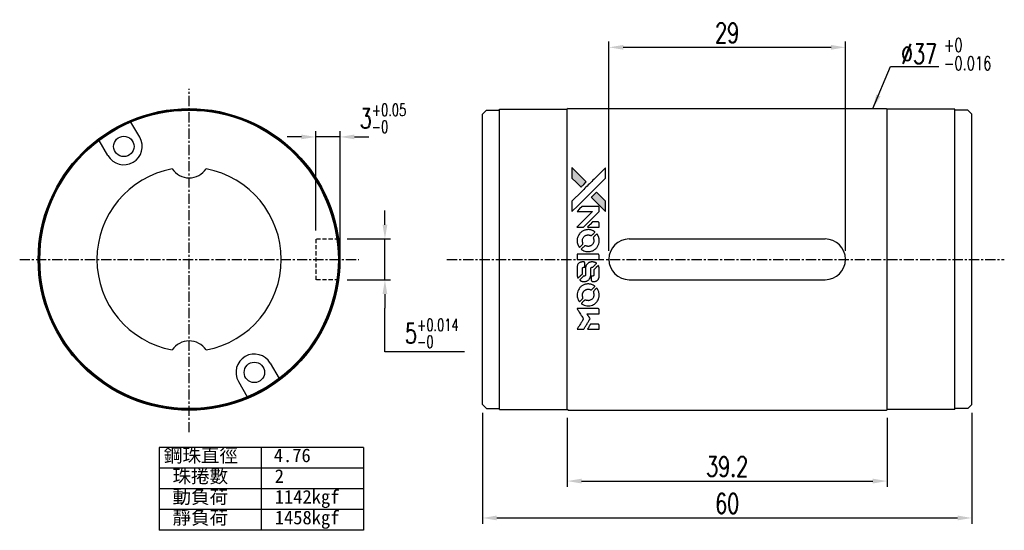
# Model space of a CAD drawing. Header units: millimetres. Extents: x 63 to 184, y 61 to 124.
import ezdxf

# ---------------------------------------------------------------- set-up
doc = ezdxf.new("R2010")
doc.units = ezdxf.units.MM
doc.linetypes.add('CENTER', pattern=[2, 1.25, -0.25, 0.25, -0.25])
doc.linetypes.add('DASHED', pattern=[0.75, 0.5, -0.25])
for name, color, linetype in [('CL', 1, 'CENTER'), ('DIM', 4, 'Continuous'), ('HID', 2, 'DASHED'), ('OUT', 3, 'Continuous')]:
    doc.layers.add(name, color=color, linetype=linetype)
doc.styles.add('DIM-7', font='SIMPLEX.shx', dxfattribs={"width": 0.7, "bigfont": 'chineset.shx'})
doc.styles.add('T', font='kaiu.ttf')
doc.dimstyles.new('CNS', dxfattribs={"dimscale": 0.4, "dimtxt": 3.5, "dimasz": 2.5, "dimexe": 1, "dimexo": 1.5, "dimgap": 0.09, "dimtad": 0, "dimtoh": 1, "dimdsep": 46, "dimtxsty": 'DIM-7', "dimcen": 0.09, "dimclrd": 256, "dimclre": 256, "dimclrt": 4, "dimadec": 0, "dimazin": 0, "dimtfac": 1, "dimtmove": 1, "dimatfit": 0, "dimfxl": 1, "dimtvp": 0.971429, "dimtolj": 1, "dimarcsym": 0})

# ---------------------------------------------------------------- blocks, each defined once
blk = doc.blocks.new('*D7')
at = {"layer": 'DEFPOINTS', "color": 0}
for p in [(164.31, 120.36), (135.31, 94.36), (164.31, 94.35)]:
    blk.add_point(p, dxfattribs=at)
at = {"layer": 'DIM', "color": 4, "lineweight": -2}
for p, q in [((135.31, 95.41), (135.31, 121.06)), ((164.31, 95.4), (164.31, 121.06)), ((137.06, 120.36), (162.56, 120.36))]:
    blk.add_line(p, q, dxfattribs=at)
at = {"layer": 'DIM', "color": 4}
for points in [[(137.06, 120.65), (137.06, 120.07), (135.31, 120.36)], [(162.56, 120.65), (162.56, 120.07), (164.31, 120.36)]]:
    blk.add_solid(points, dxfattribs=at)
at = {"layer": 'DIM', "color": 4, "insert": (149.81, 122.14), "char_height": 2.45, "attachment_point": 5, "style": 'DIM-7'}
blk.add_mtext('\\A1;29', dxfattribs=at)
blk = doc.blocks.new('*D6')
at = {"layer": 'DEFPOINTS', "color": 0}
for p in [(119.81, 76.56), (179.81, 76.56), (179.81, 62.63)]:
    blk.add_point(p, dxfattribs=at)
at = {"layer": 'DIM', "color": 4, "lineweight": -2}
for p, q in [((119.81, 75.51), (119.81, 61.93)), ((179.81, 75.51), (179.81, 61.93)), ((121.56, 62.63), (178.06, 62.63))]:
    blk.add_line(p, q, dxfattribs=at)
at = {"layer": 'DIM', "color": 4}
for points in [[(121.56, 62.93), (121.56, 62.34), (119.81, 62.63)], [(178.06, 62.93), (178.06, 62.34), (179.81, 62.63)]]:
    blk.add_solid(points, dxfattribs=at)
at = {"layer": 'DIM', "color": 4, "insert": (149.81, 64.42), "char_height": 2.45, "attachment_point": 5, "style": 'DIM-7'}
blk.add_mtext('\\A1;60', dxfattribs=at)
blk = doc.blocks.new('*D8')
at = {"layer": 'DEFPOINTS', "color": 0}
for p in [(102.17, 96.85), (107.85, 96.85), (102.17, 91.85)]:
    blk.add_point(p, dxfattribs=at)
at = {"layer": 'DIM', "color": 4, "lineweight": -2}
for p, q in [((107.85, 98.6), (107.85, 100.35)), ((103.22, 96.85), (108.55, 96.85)), ((107.85, 91.85), (107.85, 96.85)), ((103.22, 91.85), (108.55, 91.85)), ((107.85, 90.1), (107.85, 88.35)), ((107.85, 83), (107.85, 88.35)), ((117.6, 83), (107.85, 83))]:
    blk.add_line(p, q, dxfattribs=at)
at = {"layer": 'DIM', "color": 4}
for points in [[(107.56, 98.6), (108.14, 98.6), (107.85, 96.85)], [(107.56, 90.1), (108.14, 90.1), (107.85, 91.85)]]:
    blk.add_solid(points, dxfattribs=at)
at = {"layer": 'DIM', "color": 4, "insert": (113.6, 85.28), "char_height": 2.45, "attachment_point": 5, "style": 'DIM-7'}
blk.add_mtext('\\A1;5{\\H1.470000;\\S+0.014^ -0;}', dxfattribs=at)
blk = doc.blocks.new('*D9')
at = {"layer": 'DEFPOINTS', "color": 0}
for p in [(99.36, 109.37), (99.36, 96.85), (102.36, 94.35)]:
    blk.add_point(p, dxfattribs=at)
at = {"layer": 'DIM', "color": 4, "lineweight": -2}
for p, q in [((99.36, 97.9), (99.36, 110.07)), ((102.36, 95.4), (102.36, 110.07)), ((97.61, 109.37), (95.86, 109.37)), ((102.36, 109.37), (99.36, 109.37)), ((104.11, 109.37), (105.86, 109.37))]:
    blk.add_line(p, q, dxfattribs=at)
at = {"layer": 'DIM', "color": 4}
for points in [[(97.61, 109.66), (97.61, 109.08), (99.36, 109.37)], [(104.11, 109.66), (104.11, 109.08), (102.36, 109.37)]]:
    blk.add_solid(points, dxfattribs=at)
at = {"layer": 'DIM', "color": 4, "insert": (107.61, 111.65), "char_height": 2.45, "attachment_point": 5, "style": 'DIM-7'}
blk.add_mtext('\\A1;3{\\H1.470000;\\S+0.05^ -0;}', dxfattribs=at)
blk = doc.blocks.new('*D10')
at = {"layer": 'DEFPOINTS', "color": 0}
for p in [(130.21, 75.96), (169.41, 75.96), (169.41, 67.16)]:
    blk.add_point(p, dxfattribs=at)
at = {"layer": 'DIM', "color": 4, "lineweight": -2}
for p, q in [((130.21, 74.91), (130.21, 66.46)), ((169.41, 74.91), (169.41, 66.46)), ((131.96, 67.16), (167.66, 67.16))]:
    blk.add_line(p, q, dxfattribs=at)
at = {"layer": 'DIM', "color": 4}
for points in [[(131.96, 67.45), (131.96, 66.86), (130.21, 67.16)], [(167.66, 67.45), (167.66, 66.86), (169.41, 67.16)]]:
    blk.add_solid(points, dxfattribs=at)
at = {"layer": 'DIM', "color": 4, "insert": (149.81, 68.94), "char_height": 2.45, "attachment_point": 5, "style": 'DIM-7'}
blk.add_mtext('\\A1;39.2', dxfattribs=at)
blk = doc.blocks.new('A$C21952746')
at = {"linetype": 'Continuous'}
h = blk.add_hatch(color=256, dxfattribs=at)
h.dxf.hatch_style = 1
h.paths.add_polyline_path([(3147, 747), (3045, 747), (2943, 747), (2856, 658, 0.000288), (2822, 624, 0.000479), (2794, 596, 0.000013), (2768, 570, 0.197177), (2768, 570, 0.197497), (2768, 569, 0.00004), (2783, 554, 0.000834), (2799, 538, 0.000506), (2818, 519), (2869, 468), (3008, 607)])
h.paths.add_polyline_path([(2670, 271), (2620, 321, 0.000476), (2601, 340, 0.000789), (2584, 357, 0.000035), (2569, 371, 0.19758), (2569, 372, 0.198396), (2569, 371, 0.000019), (2549, 351, 0.000582), (2526, 329, 0.000351), (2500, 303, 0.000108), (2389, 191, 0.000692), (2332, 134, 0.000077), (2294, 95, 0.197527), (2293, 94, 0.410182), (2294, 93, 0.000493), (2314, 93, 0.002424), (2343, 93, 0.000529), (2393, 93), (2493, 93), (2581, 182)])
for points in [[(0, 584), (0, 519), (18, 508, -0.000297), (29, 501, -0.000037), (52, 487, -0.000043), (80, 470, -0.000036), (111, 451, 0.000044), (140, 433, 0.000063), (166, 417, 0.000035), (188, 404, 0.0009), (194, 400), (203, 395), (214, 402, 0.001175), (221, 406, 0.000208), (233, 413, 0.000225), (247, 422, 0.000203), (262, 432, -0.000711), (276, 440, -0.001119), (288, 448, -0.000263), (299, 455, -0.04589), (300, 455, -0.519312), (301, 454, -0.001914), (302, 437, -0.003124), (302, 408, -0.000285), (302, 337), (302, 219), (343, 219, 0.001727), (373, 219, 0.025279), (383, 219, 0.073886), (390, 221, 0.07426), (395, 224, 0.03264), (396, 225, 0.01784), (398, 227, 0.017712), (399, 229, 0.026854), (400, 231), (403, 235), (403, 442), (403, 649), (401, 647, -0.004595), (399, 646, -0.00016), (393, 642, -0.000298), (385, 638, -0.000208), (377, 633, 0.000986), (352, 617, 0.00025), (312, 592, 0.000268), (270, 566, 0.000436), (234, 543, -0.002932), (222, 535, -0.004718), (212, 529, -0.001113), (203, 524, -0.227179), (202, 524, -0.045982), (201, 524, -0.000145), (188, 532, -0.000825), (175, 540, -0.000517), (159, 550, 0.000056), (104, 584, 0.000289), (74, 603, 0.000481), (51, 617, 0.000418), (28, 631), (0, 648)], [(646, 646, 0.024131), (627, 644, 0.022344), (609, 639, 0.021883), (590, 633, 0.020884), (572, 625, 0.010669), (562, 619, 0.010389), (552, 613, 0.010913), (543, 608, 0.022227), (536, 603), (534, 601), (566, 569, 0.002452), (579, 556, 0.003628), (590, 546, 0.001662), (600, 536, 0.070159), (602, 535, 0.047671), (604, 534, 0.018624), (607, 534, 0.017921), (610, 533, 0.018804), (613, 533, 0.018255), (617, 533, 0.041312), (620, 533, 0.037164), (623, 534, 0.012342), (627, 536, -0.015101), (638, 540, -0.035998), (646, 542, -0.033244), (655, 543, -0.011249), (669, 543, -0.004059), (679, 543, -0.019693), (685, 543, -0.027943), (690, 542, -0.014411), (696, 540, -0.033089), (711, 535, -0.033887), (724, 528, -0.034021), (737, 520, -0.033942), (748, 510, -0.02816), (758, 498, -0.035032), (766, 486, -0.035269), (772, 473, -0.029196), (777, 459, -0.037862), (780, 442, -0.043657), (780, 426, -0.043064), (778, 410, -0.035184), (772, 393, 0.033699), (770, 386, 0.052815), (769, 378, 0.059167), (769, 372, 0.058972), (771, 366, 0.059208), (774, 361, 0.021125), (780, 355, 0.008691), (790, 345, 0.000851), (814, 321, 0.001873), (826, 309, 0.013884), (832, 303, 0.022355), (836, 300, 0.341453), (837, 301, 0.073011), (841, 304, 0.004587), (848, 315, 0.00748), (855, 327, 0.016837), (860, 336, 0.028606), (870, 359, 0.031352), (877, 381, 0.031004), (881, 405, 0.0268), (882, 430, 0.026698), (881, 457, 0.03002), (877, 482, 0.030357), (869, 506, 0.028554), (859, 530, 0.062944), (830, 574, 0.062206), (790, 610, 0.062448), (743, 634, 0.064355), (692, 646, 0.017377), (682, 647, 0.008369), (669, 647, 0.008367), (656, 647, 0.01757)], [(953, 591, 0.023289), (946, 581, 0.026845), (941, 571, 0.026047), (937, 560, 0.019751), (933, 547, 0.013249), (932, 540, 0.025169), (931, 534, 0.016532), (931, 527, 0.002937), (931, 514, 0.003317), (931, 501, 0.011808), (931, 494, 0.01777), (931, 488, 0.021476), (932, 483, 0.04325), (939, 460, 0.045753), (950, 439, 0.04649), (965, 421, 0.047672), (982, 406, 0.025315), (989, 401, 0.015208), (998, 396, 0.01512), (1008, 392, 0.022488), (1017, 389, 0.027857), (1030, 385, 0.034138), (1043, 383, 0.014286), (1063, 383, 0.00124), (1113, 383, -0.00103), (1144, 382, -0.002552), (1166, 382, -0.001594), (1184, 382, -0.047676), (1188, 381, -0.085307), (1195, 378, -0.097789), (1201, 373, -0.085947), (1205, 366, -0.051339), (1207, 356, 0.014634), (1207, 352, 0.015028), (1208, 349, 0.014927), (1208, 346, 0.059415), (1209, 345, 0.070595), (1212, 341, 0.00028), (1247, 305, 0.000111), (1283, 268, 0.200239), (1285, 268, 0.268906), (1286, 268, 0.001866), (1291, 277, 0.007532), (1296, 286, 0.017818), (1299, 292, 0.013256), (1302, 299, 0.011636), (1304, 307, 0.011528), (1307, 315, 0.012303), (1309, 323, 0.0423), (1310, 335, 0.013657), (1311, 353, 0.013857), (1310, 371, 0.037428), (1308, 384, 0.014927), (1306, 393, 0.0122), (1303, 402, 0.012518), (1300, 410, 0.023062), (1297, 417, 0.065961), (1281, 441, 0.06055), (1258, 461, 0.059676), (1231, 475, 0.060497), (1202, 483, 0.025683), (1196, 483, 0.001528), (1177, 483, 0.002124), (1153, 483, 0.001173), (1123, 484, -0.000809), (1072, 484, -0.017164), (1057, 484, -0.063931), (1048, 486, -0.108429), (1043, 489, -0.052941), (1039, 493, -0.063675), (1037, 498, -0.050562), (1036, 503, -0.020337), (1035, 511, 0.009897), (1035, 515, 0.016482), (1034, 519, 0.019019), (1033, 522, 0.06043), (1033, 524, 0.076267), (1029, 529, 0.00054), (996, 562, 0.000307), (961, 596, 0.142594), (959, 597, 0.232419), (958, 597, 0.022995), (956, 596, 0.024627), (955, 594, 0.015407)], [(1047, 647, 0.018538), (1040, 646, 0.010695), (1032, 645, 0.01068), (1025, 643, 0.017678), (1018, 641, 0.013849), (1011, 638, 0.011814), (1004, 635, 0.004513), (997, 632, 0.290035), (996, 631, 0.196418), (996, 630, 0.000124), (1009, 618, 0.001477), (1022, 604, 0.000898), (1039, 587), (1082, 545), (1135, 544, -0.001471), (1175, 544, -0.028714), (1188, 543, -0.097073), (1195, 541, -0.084199), (1201, 536, -0.042698), (1204, 532, -0.053912), (1206, 528, -0.051004), (1207, 524, -0.032967), (1207, 518, 0.00807), (1207, 516, 0.003023), (1207, 512, 0.002994), (1207, 508, 0.003629), (1208, 504), (1208, 495), (1249, 495, 0.001618), (1269, 495, 0.005206), (1282, 495, 0.00535), (1291, 495, 0.060675), (1294, 496, 0.048484), (1296, 497, 0.02389), (1299, 498, 0.022812), (1301, 500, 0.02462), (1303, 502, 0.061781), (1307, 507, 0.080179), (1310, 512, 0.048561), (1311, 520, 0.010021), (1311, 534, 0.016602), (1310, 554, 0.031409), (1308, 569, 0.036474), (1305, 582, 0.03439), (1299, 595, 0.065928), (1285, 615, 0.069066), (1266, 631, 0.065697), (1243, 641, 0.051559), (1216, 646, 0.020904), (1202, 647, 0.000451), (1131, 647, 0.000419), (1060, 647, 0.022759)], [(1360, 433), (1361, 219), (1403, 219), (1445, 219), (1450, 222, 0.071429), (1454, 225, 0.054799), (1457, 229, 0.053585), (1460, 234, 0.060698), (1461, 239, 0.033975), (1462, 248, 0.000112), (1462, 357, 0.000726), (1462, 464, 0.001084), (1461, 557), (1461, 648), (1410, 648), (1360, 648)], [(1702, 646, 0.023681), (1684, 644, 0.022402), (1666, 639, 0.021929), (1649, 633, 0.020503), (1631, 625, 0.013745), (1621, 620, 0.009767), (1610, 614, 0.009658), (1601, 607, 0.027804), (1594, 602), (1592, 600), (1623, 569, 0.002053), (1638, 554, 0.006738), (1649, 544, 0.007826), (1656, 538, 0.063909), (1659, 535, 0.061532), (1665, 533, 0.068674), (1671, 533, 0.052072), (1678, 534, 0.019648), (1687, 537, -0.018366), (1698, 540, -0.0288), (1708, 542, -0.029061), (1718, 543, -0.019155), (1730, 543, -0.053809), (1755, 540, -0.058833), (1778, 531, -0.058566), (1799, 516, -0.052525), (1816, 498, -0.044733), (1826, 481, -0.040573), (1833, 463, -0.041123), (1837, 445, -0.04951), (1838, 427, -0.017369), (1837, 418, -0.024255), (1835, 411, -0.023787), (1833, 403, -0.015798), (1830, 395, 0.010631), (1828, 390, 0.033653), (1827, 386, 0.037806), (1827, 383, 0.016307), (1827, 378, 0.068179), (1828, 369, 0.095747), (1831, 362, 0.033418), (1840, 352, 0.002133), (1867, 325, 0.001452), (1883, 310, 0.012393), (1890, 304, 0.020479), (1894, 301, 0.344362), (1896, 301, 0.074287), (1899, 304, 0.005454), (1906, 316, 0.008391), (1914, 328, 0.017097), (1919, 338, 0.027375), (1928, 358, 0.02835), (1934, 379, 0.027723), (1938, 401, 0.023913), (1940, 425, 0.027047), (1939, 453, 0.031685), (1935, 479, 0.032425), (1928, 504, 0.031013), (1918, 528, 0.037914), (1901, 557, 0.040153), (1880, 583, 0.039834), (1855, 604, 0.036173), (1826, 623, 0.040752), (1798, 635, 0.035885), (1766, 644, 0.035491), (1734, 647, 0.037615)], [(1990, 585), (1990, 520), (2141, 369), (2292, 219), (2334, 219, 0.0008), (2360, 219, 0.010795), (2370, 219, 0.030495), (2376, 220, 0.080372), (2380, 221, 0.03816), (2383, 224, 0.041799), (2386, 226, 0.042486), (2389, 229, 0.042078), (2391, 233, 0.099276), (2392, 238, 0.003302), (2392, 259, 0.002586), (2392, 296, 0.000204), (2392, 393), (2392, 549), (2342, 599), (2292, 649), (2291, 499), (2291, 349), (2143, 498, 0.000253), (2086, 554, 0.000412), (2038, 603, 0.000041), (1995, 646, 0.041338), (1993, 648), (1990, 650)], [(2413, 624, -0.000056), (2473, 563, -0.000021), (2559, 478, -0.000021), (2652, 385, -0.000025), (2739, 297), (2943, 93), (3044, 93), (3145, 93), (3009, 230, 0.000274), (2943, 296, 0.000123), (2857, 383, 0.000121), (2766, 475, 0.000165), (2683, 557), (2494, 747), (2392, 747), (2291, 747)], [(2856, 658, 0.000288), (2822, 624, 0.000479), (2794, 596, 0.000013), (2768, 570, 0.197177), (2768, 570, 0.197497), (2768, 569, 0.00004), (2783, 554, 0.000836), (2799, 538, 0.000505), (2818, 519), (2869, 468), (3008, 607), (3147, 747), (3045, 747), (2943, 747)], [(0, 333), (0, 219), (42, 219, 0.000842), (68, 219, 0.010591), (78, 219, 0.028995), (84, 219, 0.069543), (87, 221, 0.051063), (91, 223, 0.039932), (95, 226, 0.039414), (98, 230, 0.045845), (100, 233, 0.094811), (101, 237, 0.007124), (101, 249, 0.004713), (101, 268, 0.000534), (101, 311), (101, 385), (91, 391, 0.000828), (60, 410, 0.000879), (31, 428, 0.000048), (1, 446, 0.137596), (0, 447, 0.413028), (0, 446, 0.000016), (0, 413, 0.000623), (0, 376, 0.000374)], [(494, 559, 0.064158), (468, 510, 0.06356), (455, 455, 0.064004), (456, 399, 0.066747), (471, 345, 0.04321), (489, 312, 0.044737), (513, 283, 0.044901), (541, 258, 0.044184), (573, 239, 0.026293), (598, 229, 0.033344), (621, 222, 0.033227), (646, 219, 0.025815), (673, 218, 0.023119), (698, 220, 0.031044), (721, 224, 0.031337), (743, 231, 0.024258), (766, 241, 0.015622), (774, 245, 0.008495), (784, 251, 0.008415), (793, 257, 0.020814), (799, 262), (802, 264), (772, 295, 0.002843), (748, 318, 0.033917), (739, 327, 0.087906), (732, 330, 0.073302), (723, 332, 0.022047), (719, 331, 0.026465), (715, 331, 0.022233), (711, 330, 0.009985), (706, 328, -0.039011), (686, 323, -0.044398), (666, 322, -0.045096), (647, 324, -0.04265), (628, 329, -0.071154), (601, 344, -0.068827), (579, 365, -0.068713), (564, 392, -0.070507), (557, 422, -0.028605), (557, 435, -0.031418), (558, 447, -0.031044), (560, 460, -0.02668), (564, 472, 0.038913), (567, 479, 0.043732), (568, 487, 0.047754), (567, 494, 0.075756), (566, 499, 0.07294), (564, 502, 0.003456), (556, 510, 0.005023), (546, 521, 0.002422), (532, 535, 0.000819), (520, 547, 0.001349), (510, 557, 0.0001), (500, 566, 0.205335), (500, 567, 0.219821), (500, 566, 0.002494), (498, 564, 0.007089), (496, 562, 0.004494)], [(1552, 559, 0.018008), (1546, 550, 0.009842), (1539, 538, 0.009807), (1532, 526, 0.015716), (1527, 515, 0.048467), (1515, 477, 0.045841), (1511, 436, 0.046006), (1513, 395, 0.049638), (1524, 357, 0.064819), (1550, 307, 0.06695), (1588, 266, 0.066691), (1636, 236, 0.063505), (1691, 220, 0.03135), (1705, 218, 0.010439), (1725, 218, 0.010391), (1746, 218, 0.032408), (1759, 220, 0.015696), (1776, 223, 0.018095), (1791, 227, 0.018551), (1805, 233, 0.018352), (1820, 239, 0.015568), (1829, 244, 0.009832), (1839, 250, 0.009795), (1849, 257, 0.023727), (1856, 262), (1859, 264), (1828, 295, 0.001528), (1811, 313, 0.010022), (1802, 322, 0.019586), (1796, 326, 0.061865), (1792, 329, 0.055054), (1785, 331, 0.061607), (1778, 332, 0.048725), (1771, 331, 0.020221), (1761, 328, -0.017722), (1750, 325, -0.02685), (1740, 323, -0.02759), (1730, 322, -0.020233), (1719, 322, -0.04793), (1699, 325, -0.048386), (1679, 332, -0.047866), (1661, 342, -0.044964), (1645, 356, -0.04333), (1631, 373, -0.050921), (1622, 391, -0.051473), (1616, 411, -0.0459), (1614, 432, -0.019014), (1614, 442, -0.024114), (1616, 451, -0.025081), (1618, 460, -0.023892), (1620, 469, 0.008624), (1623, 475, 0.026486), (1624, 480, 0.035074), (1625, 484, 0.02756), (1625, 489, 0.087163), (1624, 496, 0.073291), (1620, 503, 0.028074), (1611, 512, 0.002594), (1589, 535), (1557, 567)], [(1990, 332), (1990, 218), (2032, 219), (2075, 219), (2080, 222, 0.03146), (2082, 224, 0.026444), (2084, 226, 0.026444), (2086, 228, 0.031457), (2087, 230), (2091, 235), (2091, 291), (2091, 347), (2041, 396, 0.000745), (2022, 415, 0.001228), (2006, 431, 0.000087), (1991, 445, 0.195134), (1991, 446, 0.412117), (1990, 445, 0.000048), (1990, 412, 0.00109), (1990, 376, 0.000653)], [(947, 370, 0.065483), (942, 367, 0.053271), (938, 363, 0.052018), (934, 359, 0.0556), (931, 353, 0.036839), (930, 350, 0.026922), (930, 346, 0.016905), (930, 340, 0.004317), (930, 332, 0.016369), (930, 313, 0.029936), (932, 298, 0.03418), (936, 285, 0.031327), (941, 272, 0.046935), (951, 256, 0.054053), (963, 243, 0.053701), (977, 233, 0.045364), (995, 225, 0.032479), (1010, 221, 0.03386), (1025, 219, 0.013578), (1050, 219, 0.001155), (1113, 219, 0.000413), (1166, 219, 0.005008), (1187, 219, 0.013199), (1199, 220, 0.033956), (1207, 221, 0.013909), (1216, 223, 0.010864), (1225, 226, 0.010938), (1234, 229, 0.028702), (1239, 232), (1244, 234), (1201, 278), (1158, 322), (1107, 322, -0.001504), (1085, 322, -0.00328), (1069, 322, -0.001901), (1056, 322, -0.061333), (1053, 323, -0.063621), (1048, 324, -0.048633), (1044, 327, -0.046769), (1040, 331, -0.047961), (1038, 336, -0.02678), (1036, 340, -0.050957), (1035, 343, -0.029398), (1035, 347, -0.00401), (1034, 357), (1034, 372), (993, 372, 0.001061), (969, 371, 0.009147), (958, 371, 0.020721), (952, 371, 0.051619)], [(2500, 303, 0.000108), (2389, 191, 0.000692), (2332, 134, 0.000077), (2294, 95, 0.197527), (2293, 94, 0.410182), (2294, 93, 0.000493), (2314, 93, 0.002424), (2343, 93, 0.000529), (2393, 93), (2493, 93), (2581, 182), (2670, 271), (2620, 321, 0.000476), (2601, 340, 0.000789), (2584, 357, 0.000035), (2569, 371, 0.19758), (2569, 372, 0.198396), (2569, 371, 0.000019), (2549, 351, 0.000582), (2526, 329, 0.000351)]]:
    blk.add_lwpolyline(points, format="xyb", close=True)

msp = doc.modelspace()

# ---------------------------------------------------------------- linework, layer by layer
at = {"layer": 'CL', "linetype": 'CENTER'}
for p, q in [((83.84, 73.15), (83.84, 115.284)), ((63.07, 94.345), (104.634, 94.345))]:
    msp.add_line(p, q, dxfattribs=at)
at = {"layer": 'CL'}
msp.add_line((115.457, 94.345), (183.789, 94.345), dxfattribs=at)
at = {"layer": 'DIM'}
for p, q in [((80.158, 71.283), (80.158, 61.118)), ((105.234, 71.283), (80.158, 71.283)), ((92.696, 71.283), (92.696, 61.118)), ((105.234, 71.283), (105.234, 61.118)), ((105.234, 68.742), (80.158, 68.742)), ((105.234, 66.2), (80.158, 66.2)), ((105.234, 63.659), (80.158, 63.659)), ((105.234, 61.118), (80.158, 61.118))]:
    msp.add_line(p, q, dxfattribs=at)
at = {"layer": 'HID', "linetype": 'DASHED'}
for p, q in [((99.364, 96.845), (99.364, 91.845)), ((102.194, 96.845), (99.364, 96.845)), ((102.194, 91.845), (99.364, 91.845))]:
    msp.add_line(p, q, dxfattribs=at)
at = {"layer": 'OUT'}
for p, q in [((120.311, 112.657), (119.811, 112.157)), ((120.311, 112.657), (121.911, 112.657)), ((121.911, 75.957), (121.911, 112.757)), ((121.911, 112.757), (130.211, 112.757)), ((130.311, 112.857), (130.211, 112.757)), ((130.211, 75.957), (130.211, 112.757)), ((130.311, 112.857), (169.311, 112.857)), ((169.311, 112.857), (169.411, 112.757)), ((169.411, 75.957), (169.411, 112.757)), ((177.711, 112.757), (169.411, 112.757)), ((177.711, 75.957), (177.711, 112.757)), ((179.311, 112.657), (177.711, 112.657)), ((179.311, 112.657), (179.811, 112.157)), ((77.788, 109.327), (76.708, 111.198)), ((119.811, 76.557), (119.811, 112.157)), ((179.811, 76.557), (179.811, 112.157)), ((73.891, 107.077), (72.811, 108.948)), ((137.811, 96.857), (161.811, 96.857)), ((137.811, 91.857), (161.811, 91.857)), ((93.788, 81.614), (94.869, 79.742)), ((89.891, 79.364), (90.972, 77.492)), ((120.311, 76.057), (119.811, 76.557)), ((120.311, 76.057), (121.911, 76.057)), ((179.311, 76.057), (177.711, 76.057)), ((179.311, 76.057), (179.811, 76.557)), ((121.911, 75.957), (130.211, 75.957)), ((130.311, 75.857), (130.211, 75.957)), ((130.311, 75.857), (169.311, 75.857)), ((169.311, 75.857), (169.411, 75.957)), ((177.711, 75.957), (169.411, 75.957))]:
    msp.add_line(p, q, dxfattribs=at)
for centre, radius in [((83.84, 94.345), 18.5), ((83.84, 94.345), 18.4), ((83.84, 94.345), 18.3), ((75.84, 108.202), 1.25), ((91.84, 80.489), 1.25)]:
    msp.add_circle(centre, radius, dxfattribs=at)
for centre, radius, start, end in [((75.84, 108.202), 2.25, 210.00001, 29.99999), ((83.84, 94.345), 11.3, 100.58813, 259.41187), ((83.84, 106.845), 2.5, 213.84582, 326.15418), ((83.84, 94.345), 11.3, 280.58813, 79.41187), ((137.811, 94.357), 2.5, 90, 270), ((161.811, 94.357), 2.5, 270, 90), ((83.84, 81.845), 2.5, 33.84582, 146.15418), ((91.84, 80.489), 2.25, 30.00001, 209.99999)]:
    msp.add_arc(centre, radius, start, end, dxfattribs=at)

# ---------------------------------------------------------------- block references
at = {"layer": 'DIM', "xscale": 0.0063, "yscale": 0.0063, "zscale": 0.0063, "rotation": 90}
msp.add_blockref('A$C21952746', (135.491, 85.777), dxfattribs=at)

# ---------------------------------------------------------------- texts
at = {"layer": 'DIM', "color": 4, "style": 'DIM-7', "width": 0.7}
for s, p in [('+0', (176.36, 119.806)), ('-0.016', (176.36, 117.566))]:
    msp.add_text(s, height=1.68, dxfattribs=at).set_placement(p)
at = {"layer": 'DIM', "style": 'T'}
for s, height, p in [('鋼珠直徑', 1.6662, (80.747, 69.479)), ('4.76', 1.6662, (94.219, 69.479)), ('珠捲數', 1.6662, (81.805, 66.938)), ('2', 1.666, (94.342, 66.938)), ('動負荷', 1.6662, (81.805, 64.397)), ('1142kgf', 1.6662, (94.342, 64.397)), ('靜負荷', 1.6662, (81.805, 61.856)), ('1458kgf', 1.6662, (94.342, 61.856))]:
    msp.add_text(s, height=height, dxfattribs=at).set_placement(p)
at = {"layer": 'DIM', "color": 4, "insert": (171.135, 118.33), "char_height": 2.45, "attachment_point": 7, "style": 'DIM-7'}
msp.add_mtext('%%C37', dxfattribs=at)

# ---------------------------------------------------------------- dimensions: what is measured, and where the dimension line sits
at = {"layer": 'DIM'}
for base, p1, p2, picture, middle in [((164.311, 120.357), (135.311, 94.357), (164.311, 94.345), '*D7', (149.811, 122.142)), ((179.811, 62.634), (119.811, 76.557), (179.811, 76.557), '*D6', (149.811, 64.419)), ((169.411, 67.156), (130.211, 75.957), (169.411, 75.957), '*D10', (149.811, 68.941))]:
    dim = msp.add_linear_dim(base=base, p1=p1, p2=p2, dimstyle='CNS', override={"dimscale": 0.7, "dimgap": 0.8, "dimtad": 1, "dimclrd": 4, "dimclre": 4, "dimadec": 2, "dimazin": 2, "dimtm": 1e-09, "dimtfac": 0.6}, dxfattribs=at)
    dim.commit()
    dim.dimension.update_dxf_attribs({"geometry": picture, "text_midpoint": middle})
for base, p1, p2, angle, override, picture, middle in [((99.364, 109.371), (102.364, 94.345), (99.364, 96.845), 180, {"dimscale": 0.7, "dimgap": 0.8, "dimtad": 1, "dimclrd": 4, "dimclre": 4, "dimadec": 2, "dimazin": 2, "dimtol": 1, "dimtp": 0.05, "dimtm": 1e-09, "dimtfac": 0.6, "dimtdec": 3}, '*D9', (107.605, 109.371)), ((107.853, 96.845), (102.17, 91.845), (102.17, 96.845), 270, {"dimscale": 0.7, "dimgap": 0.8, "dimtad": 1, "dimclrd": 4, "dimclre": 4, "dimadec": 2, "dimazin": 2, "dimtol": 1, "dimtp": 0.014, "dimtm": 1e-09, "dimtfac": 0.6, "dimtdec": 3}, '*D8', (109.353, 83.001))]:
    dim = msp.add_linear_dim(base=base, p1=p1, p2=p2, angle=angle, dimstyle='CNS', override=override, dxfattribs=at)
    dim.commit()
    dim.dimension.update_dxf_attribs({"geometry": picture, "text_midpoint": middle, "dimtype": 160})

# ---------------------------------------------------------------- leaders
msp.add_leader([(167.679, 112.857), (169.844, 118.015), (175.778, 118.015)], dimstyle='CNS', override={"dimscale": 0.7, "dimgap": 0.8, "dimtad": 1, "dimclrd": 4, "dimclre": 4, "dimadec": 2, "dimazin": 2, "dimtm": 1e-09, "dimtfac": 0.6}, dxfattribs=at)

doc.saveas('drawing.dxf')
